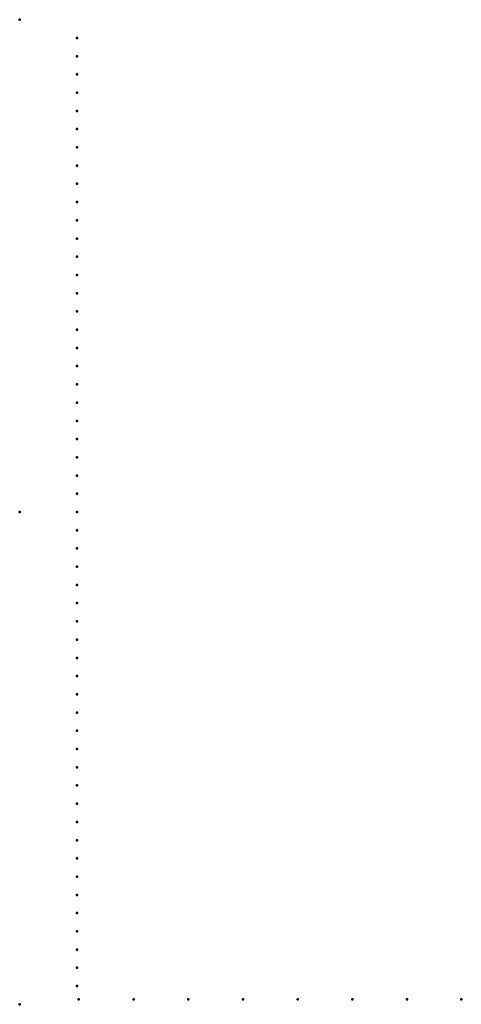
# Model space of a CAD drawing. Header units: millimetres. Extents: x 0 to 269, y -300 to 300.
import ezdxf

# ---------------------------------------------------------------- set-up
doc = ezdxf.new("R2010")
doc.units = ezdxf.units.MM
doc.layers.add('ConnectionPoints', color=7, linetype='Continuous', lineweight=50)

msp = doc.modelspace()

# ---------------------------------------------------------------- linework, layer by layer
at = {"layer": 'ConnectionPoints'}
for p in [(0, 300, 70), (35, 288.86, 70), (35, 277.75, 70), (35, 266.64, 70), (35, 255.53, 70), (35, 244.42, 70), (35, 233.31, 70), (35, 222.2, 70), (35, 211.09, 70), (35, 199.98, 70), (35, 188.87, 70), (35, 177.76, 70), (35, 166.65, 70), (35, 155.54, 70), (35, 144.43, 70), (35, 133.32, 70), (35, 122.21, 70), (35, 111.1, 70), (35, 99.99, 70), (35, 88.88, 70), (35, 77.77, 70), (35, 66.66, 70), (35, 55.55, 70), (35, 44.44, 70), (35, 33.33, 70), (35, 22.22, 70), (35, 11.11, 70), (0, 0), (0, 0, 70), (0, 0, 70), (0, 0, 70), (35, 0, 70), (35, -11.11, 70), (35, -22.22, 70), (35, -33.33, 70), (35, -44.44, 70), (35, -55.55, 70), (35, -66.66, 70), (35, -77.77, 70), (35, -88.88, 70), (35, -99.99, 70), (35, -111.1, 70), (35, -122.21, 70), (35, -133.32, 70), (35, -144.43, 70), (35, -155.54, 70), (35, -166.65, 70), (35, -177.76, 70), (35, -188.87, 70), (35, -199.98, 70), (35, -211.09, 70), (35, -222.2, 70), (35, -233.31, 70), (35, -244.42, 70), (35, -255.53, 70), (35, -266.64, 70), (35, -277.75, 70), (35, -288.86, 70), (0, -300, 70), (36, -297, 70), (69.33, -297, 70), (102.66, -297, 70), (135.99, -297, 70), (169.32, -297, 70), (202.65, -297, 70), (235.98, -297, 70), (269, -297, 70)]:
    msp.add_point(p, dxfattribs=at)
at = {"layer": 'ConnectionPoints', "extrusion": (0, 1.22465e-16, -1)}
for p in [(35, 288.86, 70), (35, 277.75, 70), (35, 266.64, 70), (35, 255.53, 70), (35, 244.42, 70), (35, 233.31, 70), (35, 222.2, 70), (35, 211.09, 70), (35, 199.98, 70), (35, 188.87, 70), (35, 177.76, 70), (35, 166.65, 70), (35, 155.54, 70), (35, 144.43, 70), (35, 133.32, 70), (35, 122.21, 70), (35, 111.1, 70), (35, 99.99, 70), (35, 88.88, 70), (35, 77.77, 70), (35, 66.66, 70), (35, 55.55, 70), (35, 44.44, 70), (35, 33.33, 70), (35, 22.22, 70), (35, 11.11, 70), (0, 0, 70), (0, 0, 70), (35, 0, 70), (35, -11.11, 70), (35, -22.22, 70), (35, -33.33, 70), (35, -44.44, 70), (35, -55.55, 70), (35, -66.66, 70), (35, -77.77, 70), (35, -88.88, 70), (35, -99.99, 70), (35, -111.1, 70), (35, -122.21, 70), (35, -133.32, 70), (35, -144.43, 70), (35, -155.54, 70), (35, -166.65, 70), (35, -177.76, 70), (35, -188.87, 70), (35, -199.98, 70), (35, -211.09, 70), (35, -222.2, 70), (35, -233.31, 70), (35, -244.42, 70), (35, -255.53, 70), (35, -266.64, 70), (35, -277.75, 70), (35, -288.86, 70), (36, -297, 70), (69.33, -297, 70), (102.66, -297, 70), (135.99, -297, 70), (169.32, -297, 70), (202.65, -297, 70), (235.98, -297, 70), (269, -297, 70)]:
    msp.add_point(p, dxfattribs=at)
at = {"layer": 'ConnectionPoints', "extrusion": (-1.49976e-32, -1.22465e-16, -1)}
msp.add_point((0, 0), dxfattribs=at)

doc.saveas('drawing.dxf')
